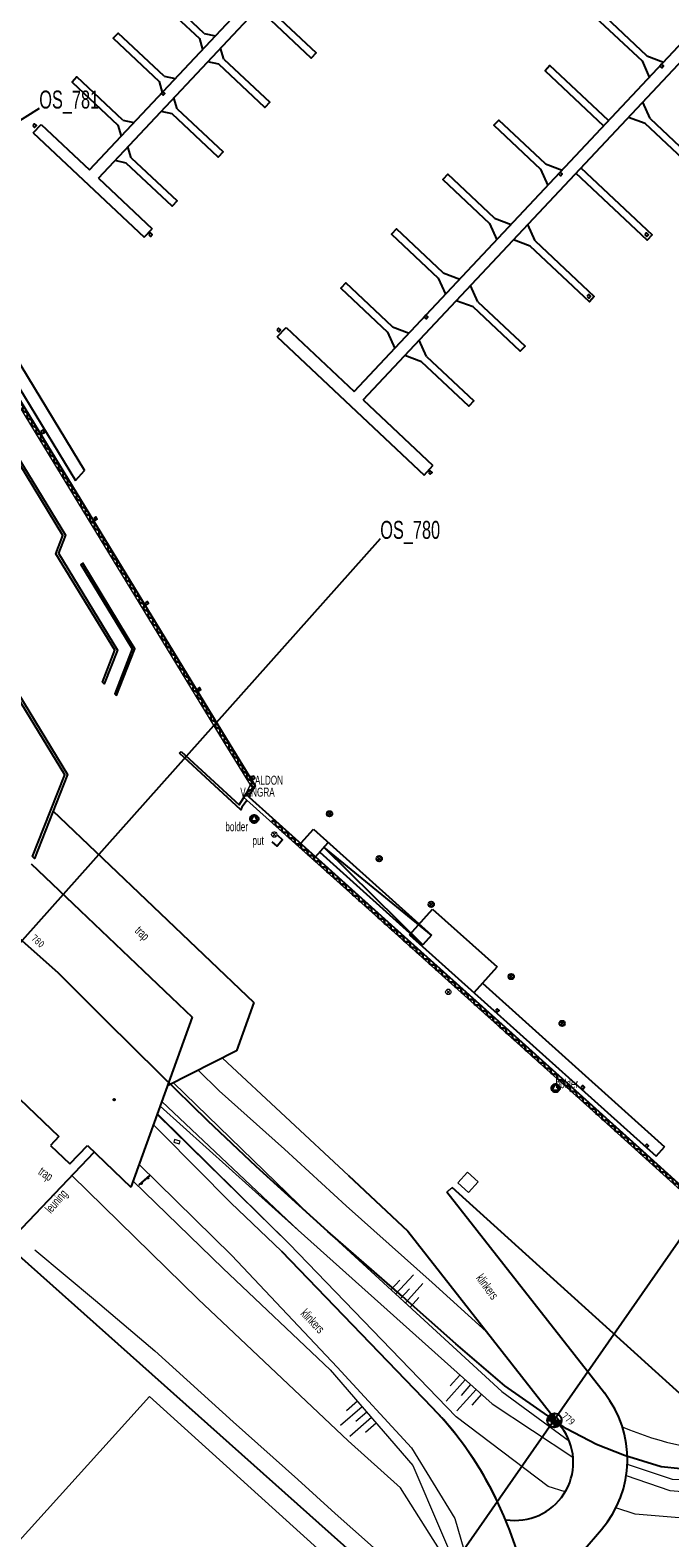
# Model space of a CAD drawing. Header units: metres. Extents: x 63969 to 66720, y 402115 to 403595.
# Tile 38 of 52: x 66292 to 66382, y 402263 to 402473. Entities that reach past the tile are written whole.
import ezdxf
from ezdxf.enums import TextEntityAlignment as Align

# ---------------------------------------------------------------- set-up
doc = ezdxf.new("R2010")
doc.units = ezdxf.units.M
doc.layers.get('0').update_dxf_attribs({"linetype": 'CONTINUOUS'})
for name, color, linetype in [('0 @ 0.5', 7, 'CONTINUOUS'), ('0 @ 1', 7, 'CONTINUOUS'), ('BS-DAMWAND', 253, 'CONTINUOUS'), ('BS-KADEMUUR', 253, 'CONTINUOUS'), ('BS-MEERPAAL', 253, 'CONTINUOUS'), ('BS-OV.LIJNVORM.OBJECT', 253, 'CONTINUOUS'), ('BS-OVERIG PUNT OBJECT', 253, 'CONTINUOUS'), ('BS-OVERIG-KPN', 253, 'CONTINUOUS'), ('BS-PAAL-METAAL', 253, 'CONTINUOUS'), ('BS-STEIGER (CONTOUR)', 253, 'CONTINUOUS'), ('DWARSPROFIEL_LOKATIE', 125, 'CONTINUOUS'), ('THEORETISCHE_NULLIJN', 125, 'CONTINUOUS')]:
    doc.layers.add(name, color=color, linetype=linetype)
for name, color, linetype, lineweight in [('BS-BEBOUWING', 253, 'CONTINUOUS', 0), ('BS-DIJKPAAL', 2, 'CONTINUOUS', 25), ('BS-DIJKPAALNR', 6, 'CONTINUOUS', 25), ('BS-FUNDATIE', 253, 'CONTINUOUS', 0), ('BS-HEK', 253, 'RASTER', 0), ('BS-HOOGTELIJN', 253, 'CONTINUOUS', 0), ('BS-KANT-VERHARDING', 253, 'CONTINUOUS', 0), ('BS-KRUINLIJN', 253, 'CONTINUOUS', 0), ('BS-KUNSTWERK-CONTOUR', 253, 'CONTINUOUS', 0), ('BS-LANTAARNPAAL-LICHTMAST', 253, 'CONTINUOUS', 0), ('BS-OVERIGE-TEKSTEN', 253, 'CONTINUOUS', 0), ('BS-RASTER', 253, 'RASTER', 0), ('BS-SYMBOOL-TALUD', 253, 'CONTINUOUS', 0), ('BS-TEENLIJN', 253, 'CONTINUOUS', 0), ('BS-TUSSENBERM', 253, 'CONTINUOUS', 0)]:
    doc.layers.add(name, color=color, linetype=linetype, lineweight=lineweight)
doc.layers.add('TO-Viewport', color=152, linetype='CONTINUOUS', plot=False)
doc.styles.add('ISO', font='isocp.shx', dxfattribs={"height": 2.5})
doc.linetypes.add('RASTER', pattern='A,3,-2,[200,RASTER,S=0.75,R=0,X=0,Y=0],-2,3', length=10)

# ---------------------------------------------------------------- blocks, each defined once
blk = doc.blocks.new('Meerpaal')
at = {"layer": 'BS-MEERPAAL'}
blk.add_lwpolyline([(0, 0), (0.35, 0), (0.35, 0.35), (0, 0.35)], close=True, dxfattribs=at)
blk = doc.blocks.new('Meerpaal rond')
at = {"layer": 'BS-MEERPAAL'}
for p, q in [((0.45, 0), (-0.45, 0)), ((0, 0.45), (0, -0.45))]:
    blk.add_line(p, q, dxfattribs=at)
blk.add_circle((0, 0), 0.38, dxfattribs=at)
blk = doc.blocks.new('S03')
at = {"color": 0}
for p, q in [((-2.01, 0), (-2.01, -2.01)), ((-1, 0), (-1, -4.01)), ((0, 0), (0, -2.01)), ((1, 0), (1, -4.01)), ((2.01, 0), (2.01, -2.01))]:
    blk.add_line(p, q, dxfattribs=at)
blk = doc.blocks.new('Stalen damwand')
at = {"layer": 'BS-DAMWAND'}
for p, q in [((-0.6, 0.01), (-0.61, 0.01)), ((-0.61, -0.01), (-0.6, 0)), ((-0.58, 0.02), (-0.58, 0)), ((-0.58, -0.01), (-0.57, 0.02)), ((-0.45, 0.15), (-0.57, 0.03)), ((-0.57, 0.03), (-0.44, 0.14)), ((-0.18, 0.16), (-0.42, 0.16)), ((-0.42, 0.15), (-0.18, 0.15)), ((-0.16, 0.14), (-0.03, 0.03)), ((-0.03, 0.03), (-0.15, 0.15)), ((-0.03, 0.02), (-0.02, -0.01)), ((-0.02, 0), (-0.02, 0.02)), ((0.01, 0.01), (0, 0.01)), ((0, 0), (0.01, -0.01)), ((-0.62, 0), (-0.62, -0.01)), ((-0.59, -0.01), (-0.61, -0.01)), ((-0.61, -0.02), (-0.59, -0.02)), ((0.01, -0.01), (-0.01, -0.01)), ((-0.01, -0.02), (0.01, -0.02)), ((0.02, -0.01), (0.02, 0))]:
    blk.add_line(p, q, dxfattribs=at)
for points in [[(-1.24, 0), (-1.16, 0)], [(-1.2, 0.04), (-1.2, -0.04)], [(-0.56, 0), (-0.64, 0)], [(-0.64, 0), (-0.56, 0)], [(-0.6, 0.04), (-0.6, -0.04)], [(-0.6, -0.04), (-0.6, 0.04)], [(0.04, 0), (-0.04, 0)], [(0, -0.04), (0, 0.04)]]:
    blk.add_lwpolyline(points, dxfattribs=at)
blk.add_lwpolyline([(-0.59, -0.01), (-0.6, -0.01, -0.685109), (-0.6, 0), (-0.59, 0.01, 0.67911), (-0.59, 0.01), (-0.61, 0.01, 0.384342), (-0.62, 0), (-0.62, -0.02, -0.179283), (-0.63, -0.03), (-0.75, -0.15, -0.187597), (-0.78, -0.15), (-1.02, -0.15, -0.187597), (-1.05, -0.15), (-1.17, -0.03, -0.179283), (-1.18, -0.02), (-1.18, 0, 0.384342), (-1.19, 0.01), (-1.21, 0.01, 0.67911), (-1.21, 0.01), (-1.2, 0, -0.685109), (-1.2, -0.01), (-1.21, -0.01, -0.414219), (-1.22, 0), (-1.22, 0.01, -0.400407), (-1.21, 0.02), (-1.19, 0.02, -0.393259), (-1.18, 0.01), (-1.17, -0.02, 0.179283), (-1.17, -0.03), (-1.04, -0.14, 0.187597), (-1.02, -0.15), (-0.78, -0.15, 0.187597), (-0.76, -0.14), (-0.63, -0.03, 0.179283), (-0.63, -0.02), (-0.62, 0.01, -0.393259), (-0.61, 0.02), (-0.59, 0.02, -0.400407), (-0.58, 0.01), (-0.58, 0, -0.414219)], format="xyb", close=True, dxfattribs=at)
for centre, radius, start, end in [((-0.61, 0), 0.01, 89.9989, 180), ((-0.6, 0.01), 0.0025, 312.3386, 90.0002), ((-0.56, 0.01), 0.025, 132.5, 173.1567), ((-0.56, 0.01), 0.015, 132.5, 173.1567), ((-0.42, 0.12), 0.036, 90, 132.5), ((-0.42, 0.12), 0.03, 90, 132.5), ((-0.18, 0.12), 0.036, 47.5, 90), ((-0.18, 0.12), 0.03, 47.5, 90), ((-0.04, 0.01), 0.025, 6.8433, 47.5), ((-0.04, 0.01), 0.015, 6.8433, 47.5), ((0, 0.01), 0.0025, 89.9998, 227.6614), ((0.01, 0), 0.01, 0, 90.0011), ((-0.61, -0.01), 0.01, 180, 267.286), ((-0.61, -0.01), 0.0025, 132.3379, 269.0612), ((-0.59, 0), 0.008, 269.0612, 353.1567), ((-0.59, -0.01), 0.01, 267.286, 353.1567), ((-0.01, 0), 0.008, 186.8433, 270.9388), ((-0.01, -0.01), 0.01, 186.8433, 272.714), ((0.01, -0.01), 0.0025, 270.9388, 47.6621), ((0.01, -0.01), 0.01, 272.714, 0)]:
    blk.add_arc(centre, radius, start, end, dxfattribs=at)
blk = doc.blocks.new('DW')
at = {"layer": 'BS-DAMWAND', "xscale": -1, "rotation": 180}
for p in [(1.2, 0), (2.4, 0), (3.6, 0), (4.8, 0), (6, 0), (7.2, 0), (8.4, 0), (9.6, 0), (10.8, 0), (12, 0), (13.2, 0), (14.4, 0), (15.6, 0), (16.8, 0), (18, 0), (19.2, 0), (20.4, 0), (21.6, 0), (22.8, 0), (24, 0)]:
    blk.add_blockref('Stalen damwand', p, dxfattribs=at)
blk = doc.blocks.new('Dijkpaal')
at = {"layer": 'BS-DIJKPAAL'}
h = blk.add_hatch(color=256, dxfattribs=at)
h.paths.add_polyline_path([(0, 0), (0, 1, 0.414214), (-1, 0)])
h.paths.add_polyline_path([(1, 0), (0, 0), (0, -1, 0.414214)])
for p, q in [((-1, 0), (1, 0)), ((0, -1), (0, 1))]:
    blk.add_line(p, q, dxfattribs=at)
blk.add_circle((0, 0), 1, dxfattribs=at)
blk = doc.blocks.new('*U292')
at = {"layer": '0 @ 0.5', "xscale": 0.5, "yscale": 0.5, "zscale": 0.5}
blk.add_blockref('Dijkpaal', (66365.443, 402279.083), dxfattribs=at)
at = {"layer": '0 @ 1'}
blk.add_blockref('Dijkpaal', (66365.443, 402279.083), dxfattribs=at)
blk = doc.blocks.new('Stalen paaltje')
at = {"layer": 'BS-PAAL-METAAL'}
blk.add_circle((0, 0), 0.075, dxfattribs=at)
blk = doc.blocks.new('Paaltje')
at = {"layer": 'BS-PAAL-METAAL'}
for radius in [0.1, 0.05]:
    blk.add_circle((0, 0), radius, dxfattribs=at)

msp = doc.modelspace()

# ---------------------------------------------------------------- linework, layer by layer
at = {"layer": 'BS-BEBOUWING'}
for p, q in [((66273.24, 402242.92), (66308.99, 402282.43)), ((66308.99, 402282.43), (66345.07, 402249.79))]:
    msp.add_line(p, q, dxfattribs=at)
msp.add_lwpolyline([(66353.45, 402310.84), (66354.8, 402312.33), (66353.31, 402313.67), (66351.97, 402312.19)], close=True, dxfattribs=at)
at = {"layer": 'BS-DAMWAND', "flags": 128}
msp.add_lwpolyline([(66279.21, 402440.38), (66293.55, 402416.88), (66308.02, 402393.18), (66319.67, 402374.06), (66323.73, 402367.47), (66323.51, 402367.1), (66322.87, 402366.12), (66322.89, 402365.89), (66329.28, 402360.12), (66342.2, 402348.53), (66357.63, 402334.67), (66377.7, 402316.65), (66390.18, 402305.37), (66397.77, 402298.61), (66397.38, 402298.18)], dxfattribs=at)
at = {"layer": 'BS-HEK'}
msp.add_lwpolyline([(66309, 402313.19), (66307.48, 402311.88), (66307.5, 402311.86), (66309.02, 402313.16)], close=True, dxfattribs=at)
at = {"layer": 'BS-KADEMUUR'}
msp.add_line((66313.17, 402372.04), (66313.38, 402372.27), dxfattribs=at)
for points in [[(66284.88, 402422.7, 0), (66297.26, 402402.4, 0), (66296.29, 402399.88, 0), (66304.51, 402386.39, 0), (66302.66, 402381.68, 0), (66302.43, 402381.93, 0), (66304.17, 402386.35, 0), (66295.94, 402399.81, 0), (66296.92, 402402.35, 0), (66288.75, 402415.78, 0)], [(66304.38, 402380.02, 0), (66304.37, 402380.07, 0), (66306.94, 402386.58, 0), (66305.88, 402388.26, 0), (66299.67, 402398.49, 0), (66299.4, 402398.32, 0), (66305.63, 402388.11, 0), (66306.59, 402386.55, 0), (66304.13, 402380.29, 0), (66304.37, 402380.07, 0)], [(66262.75, 402381.65, 0), (66271.02, 402386.69, 0), (66282.55, 402393.71, 0), (66289.92, 402381.61, 0), (66297.57, 402369.04, 0), (66292.95, 402357.36, 0), (66292.69, 402357.64, 0), (66294.27, 402361.64, 0), (66297.17, 402369.01, 0), (66289.29, 402381.98, 0), (66282.45, 402393.23, 0), (66275.98, 402389.28, 0), (66271.25, 402386.38, 0), (66262.9, 402381.32, 0)], [(66322.58, 402365.46, 0), (66321.88, 402364.5, 0), (66321.74, 402364.15, 0), (66313.19, 402372.02, 0), (66313.17, 402372.04, 0)], [(66313.39, 402372.26, 0), (66321.48, 402364.84, 0), (66322.12, 402365.87, 0), (66322.4, 402366.33, 0), (66322.89, 402365.89, 0)]]:
    msp.add_polyline3d(points, dxfattribs=at)
at = {"layer": 'BS-KANT-VERHARDING'}
msp.add_line((66350.45, 402310.9), (66351.2, 402311.5), dxfattribs=at)
at = {"layer": 'BS-KANT-VERHARDING', "flags": 128}
for points in [[(66397.4, 402298.16), (66389.39, 402305.4), (66370.35, 402322.62), (66355.21, 402336.2), (66339.1, 402350.66), (66331.17, 402357.77), (66322.11, 402365.88), (66322.44, 402366.45), (66323.06, 402367.59), (66319.29, 402373.71), (66307.61, 402392.92), (66293.08, 402416.69), (66278.73, 402440.22), (66263.88, 402464.58), (66249.42, 402488.33), (66243.68, 402497.69)], [(66307.54, 402314.71), (66320.48, 402302.03), (66335.17, 402286.5), (66345.49, 402275.25), (66351.56, 402265.4), (66354.92, 402253.89), (66355.13, 402240.15), (66350.91, 402226.01)]]:
    msp.add_lwpolyline(points, dxfattribs=at)
at = {"layer": 'BS-KANT-VERHARDING'}
for points in [[(66309.54, 402320.27), (66310.72, 402319.07), (66320.33, 402309.38), (66327.37, 402302.65)], [(66307.54, 402314.71), (66320.48, 402302.03), (66335.17, 402286.5), (66345.49, 402275.25), (66351.56, 402265.4), (66354.92, 402253.89), (66355.13, 402240.15), (66350.91, 402226.01)]]:
    msp.add_lwpolyline(points, dxfattribs=at)
at = {"layer": 'BS-KRUINLIJN', "flags": 128}
for points in [[(66312.32, 402326.12), (66331.36, 402307.68), (66358.1, 402283.1), (66367.53, 402276.18)], [(66310.7, 402323.52), (66329.73, 402305.57), (66356.75, 402281.38), (66368, 402273.94), (66368.04, 402273.92)], [(66306.71, 402312.41), (66319.24, 402300.23), (66334.16, 402286.12), (66345.71, 402272.81), (66353.43, 402254.77)], [(66375.59, 402272.98), (66381.84, 402270.89), (66398.06, 402270.69), (66412.39, 402274.28), (66415.27, 402276.94)], [(66375.44, 402271.41), (66381.53, 402269.33), (66397.23, 402268.05), (66415.98, 402270.19), (66407.73, 402255.57), (66382.3, 402215.84)]]:
    msp.add_lwpolyline(points, dxfattribs=at)
at = {"layer": 'BS-KRUINLIJN'}
for points in [[(66310.47, 402322.86, 0), (66329.73, 402305.57, 0), (66356.75, 402281.38, 0), (66368, 402273.94, 0), (66368.04, 402273.92, 0)], [(66306.71, 402312.41, 0), (66319.24, 402300.23, 0), (66334.16, 402286.12, 0), (66345.71, 402272.81, 0), (66353.43, 402254.77, 0)]]:
    msp.add_polyline3d(points, dxfattribs=at)
at = {"layer": 'BS-KUNSTWERK-CONTOUR'}
msp.add_lwpolyline([(66312.36, 402317.85), (66313.12, 402317.59), (66313.25, 402317.96), (66312.49, 402318.22)], close=True, dxfattribs=at)
at = {"layer": 'BS-LANTAARNPAAL-LICHTMAST'}
for points in [[(66326.26, 402360.34, 0), (66326.16, 402360.39, 0), (66326.07, 402360.48, 0), (66326.02, 402360.57, 0), (66326, 402360.67, 0), (66326, 402360.72, 0), (66326.02, 402360.81, 0), (66326.07, 402360.9, 0), (66326.16, 402361, 0), (66326.26, 402361.04, 0), (66326.35, 402361.07, 0), (66326.4, 402361.07, 0), (66326.49, 402361.04, 0), (66326.58, 402361, 0), (66326.68, 402360.9, 0), (66326.73, 402360.81, 0), (66326.75, 402360.72, 0), (66326.75, 402360.67, 0), (66326.73, 402360.57, 0), (66326.68, 402360.48, 0), (66326.58, 402360.39, 0), (66326.49, 402360.34, 0), (66326.4, 402360.32, 0), (66326.35, 402360.32, 0)], [(66350.52, 402338.42, 0), (66350.42, 402338.47, 0), (66350.33, 402338.56, 0), (66350.28, 402338.66, 0), (66350.26, 402338.75, 0), (66350.26, 402338.8, 0), (66350.28, 402338.89, 0), (66350.33, 402338.98, 0), (66350.42, 402339.08, 0), (66350.52, 402339.13, 0), (66350.61, 402339.15, 0), (66350.66, 402339.15, 0), (66350.75, 402339.13, 0), (66350.84, 402339.08, 0), (66350.94, 402338.98, 0), (66350.99, 402338.89, 0), (66351.01, 402338.8, 0), (66351.01, 402338.75, 0), (66350.99, 402338.66, 0), (66350.94, 402338.56, 0), (66350.84, 402338.47, 0), (66350.75, 402338.42, 0), (66350.66, 402338.4, 0), (66350.61, 402338.4, 0)]]:
    msp.add_polyline3d(points, close=True, dxfattribs=at)
for points in [[(66326.63, 402360.95, 0), (66326.12, 402360.43, 0)], [(66326.12, 402360.95, 0), (66326.63, 402360.43, 0)], [(66350.89, 402339.03, 0), (66350.38, 402338.52, 0)], [(66350.38, 402339.03, 0), (66350.89, 402338.52, 0)]]:
    msp.add_polyline3d(points, dxfattribs=at)
at = {"layer": 'BS-OV.LIJNVORM.OBJECT', "flags": 128}
msp.add_lwpolyline([(66326.83, 402360.61), (66327.55, 402359.95), (66326.78, 402359.05), (66326.08, 402359.66)], dxfattribs=at)
at = {"layer": 'BS-OVERIG PUNT OBJECT'}
for points in [[(66323.41, 402362.33, 0), (66323.26, 402362.4, 0), (66323.12, 402362.55, 0), (66323.05, 402362.69, 0), (66323.01, 402362.83, 0), (66323.01, 402362.9, 0), (66323.05, 402363.05, 0), (66323.12, 402363.19, 0), (66323.26, 402363.34, 0), (66323.41, 402363.41, 0), (66323.55, 402363.44, 0), (66323.62, 402363.44, 0), (66323.76, 402363.41, 0), (66323.91, 402363.34, 0), (66324.05, 402363.19, 0), (66324.12, 402363.05, 0), (66324.16, 402362.9, 0), (66324.16, 402362.83, 0), (66324.12, 402362.69, 0), (66324.05, 402362.55, 0), (66323.91, 402362.4, 0), (66323.76, 402362.33, 0), (66323.62, 402362.29, 0), (66323.55, 402362.29, 0)], [(66323.41, 402362.33, 0), (66323.26, 402362.4, 0), (66323.12, 402362.55, 0), (66323.05, 402362.69, 0), (66323.01, 402362.83, 0), (66323.01, 402362.9, 0), (66323.05, 402363.05, 0), (66323.12, 402363.19, 0), (66323.26, 402363.34, 0), (66323.41, 402363.41, 0), (66323.55, 402363.44, 0), (66323.62, 402363.44, 0), (66323.76, 402363.41, 0), (66323.91, 402363.34, 0), (66324.05, 402363.19, 0), (66324.12, 402363.05, 0), (66324.16, 402362.9, 0), (66324.16, 402362.83, 0), (66324.12, 402362.69, 0), (66324.05, 402362.55, 0), (66323.91, 402362.4, 0), (66323.76, 402362.33, 0), (66323.62, 402362.29, 0), (66323.55, 402362.29, 0)], [(66323.12, 402362.55, 0), (66323.59, 402363.44, 0), (66324.05, 402362.55, 0)], [(66323.12, 402362.55, 0), (66323.59, 402363.44, 0), (66324.05, 402362.55, 0)], [(66365.42, 402324.82, 0), (66365.28, 402324.9, 0), (66365.13, 402325.04, 0), (66365.06, 402325.18, 0), (66365.02, 402325.33, 0), (66365.02, 402325.4, 0), (66365.06, 402325.54, 0), (66365.13, 402325.69, 0), (66365.28, 402325.83, 0), (66365.42, 402325.9, 0), (66365.56, 402325.94, 0), (66365.63, 402325.94, 0), (66365.78, 402325.9, 0), (66365.92, 402325.83, 0), (66366.07, 402325.69, 0), (66366.14, 402325.54, 0), (66366.17, 402325.4, 0), (66366.17, 402325.33, 0), (66366.14, 402325.18, 0), (66366.07, 402325.04, 0), (66365.92, 402324.9, 0), (66365.78, 402324.82, 0), (66365.63, 402324.79, 0), (66365.56, 402324.79, 0)], [(66365.42, 402324.82, 0), (66365.28, 402324.9, 0), (66365.13, 402325.04, 0), (66365.06, 402325.18, 0), (66365.02, 402325.33, 0), (66365.02, 402325.4, 0), (66365.06, 402325.54, 0), (66365.13, 402325.69, 0), (66365.28, 402325.83, 0), (66365.42, 402325.9, 0), (66365.56, 402325.94, 0), (66365.63, 402325.94, 0), (66365.78, 402325.9, 0), (66365.92, 402325.83, 0), (66366.07, 402325.69, 0), (66366.14, 402325.54, 0), (66366.17, 402325.4, 0), (66366.17, 402325.33, 0), (66366.14, 402325.18, 0), (66366.07, 402325.04, 0), (66365.92, 402324.9, 0), (66365.78, 402324.82, 0), (66365.63, 402324.79, 0), (66365.56, 402324.79, 0)], [(66365.13, 402325.04, 0), (66365.6, 402325.94, 0), (66366.07, 402325.04, 0)], [(66365.13, 402325.04, 0), (66365.6, 402325.94, 0), (66366.07, 402325.04, 0)]]:
    msp.add_polyline3d(points, close=True, dxfattribs=at)
at = {"layer": 'BS-OVERIG-KPN'}
for p, q in [((66295.45, 402364.03), (66323.52, 402337.28)), ((66292.51, 402356.6), (66314.92, 402335.25)), ((66323.52, 402337.28), (66321.1, 402330.56)), ((66314.92, 402335.25), (66306.4, 402311.56)), ((66282.66, 402331.66), (66296.36, 402318.61)), ((66321.1, 402330.56), (66311.49, 402325.7)), ((66296.36, 402318.61), (66295.2, 402317.39)), ((66295.2, 402317.39), (66297.9, 402314.81)), ((66297.9, 402314.81), (66300.32, 402317.35)), ((66300.32, 402317.35), (66306.4, 402311.56)), ((66285.96, 402300.37), (66301.27, 402316.45)), ((66336.71, 402313.2), (66344.98, 402305.44)), ((66350.45, 402310.9), (66372.41, 402282.91)), ((66351.15, 402311.55), (66391.77, 402274.79)), ((66344.98, 402305.44), (66366.75, 402277.7)), ((66327.37, 402302.65), (66348.37, 402280.91)), ((66364.69, 402255.38), (66371.99, 402263.89))]:
    msp.add_line(p, q, dxfattribs=at)
for centre, radius, start, end in [((66360.61, 402273.65), 15, 319.3767, 38.1163), ((66312.41, 402246.17), 50, 321.6764, 44.0164), ((66312.41, 402246.17), 50, 25.5721, 44.0164), ((66359.96, 402273.26), 8.11, 261.0164, 33.1557)]:
    msp.add_arc(centre, radius, start, end, dxfattribs=at)
at = {"layer": 'BS-RASTER', "flags": 128}
msp.add_lwpolyline([(66292.98, 402302.82), (66301.45, 402295.79), (66309.72, 402288.77), (66320.65, 402278.89), (66329.65, 402270.83), (66334.88, 402266.13), (66342.69, 402259.19), (66347.89, 402254.41), (66350.22, 402252.02), (66349.71, 402250.52), (66348.49, 402248.98), (66343.72, 402243.65), (66339.13, 402238.47)], dxfattribs=at)
at = {"layer": 'BS-STEIGER (CONTOUR)'}
for p, q in [((66189.75, 402592.39), (66299.94, 402411.38)), ((66188.03, 402591.74), (66298.68, 402410)), ((66300.62, 402453.26), (66380.06, 402537.81)), ((66301.86, 402452.1), (66382.52, 402537.95)), ((66337.52, 402422.38), (66413.16, 402502.89)), ((66338.76, 402421.22), (66414.4, 402501.72)), ((66315.94, 402471.56), (66316.38, 402470.04)), ((66316.63, 402472.29), (66318.18, 402471.95)), ((66319.34, 402468.71), (66318.9, 402470.24)), ((66318.65, 402467.98), (66317.1, 402468.32)), ((66377.65, 402468.44), (66378.66, 402466.17)), ((66378.33, 402469.17), (66380.66, 402468.3)), ((66311.02, 402466.33), (66312.57, 402465.99)), ((66310.34, 402465.6), (66310.77, 402464.07)), ((66312.83, 402461.79), (66312.4, 402463.31)), ((66378.77, 402460.45), (66377.75, 402462.72)), ((66305.27, 402460.21), (66306.82, 402459.87)), ((66312.15, 402461.06), (66310.6, 402461.4)), ((66378.08, 402459.72), (66375.75, 402460.59)), ((66292.76, 402458.44), (66293.86, 402459.61)), ((66292.76, 402458.44), (66308.26, 402443.89)), ((66293.86, 402459.61), (66300.62, 402453.26)), ((66304.59, 402459.48), (66305.02, 402457.95)), ((66306.41, 402454.95), (66305.98, 402456.48)), ((66305.73, 402454.23), (66304.18, 402454.57)), ((66364.18, 402454.11), (66366.51, 402453.24)), ((66301.86, 402452.1), (66309.35, 402445.05)), ((66363.5, 402453.38), (66364.51, 402451.11)), ((66308.26, 402443.89), (66309.35, 402445.05)), ((66356.39, 402445.82), (66357.41, 402443.54)), ((66357.08, 402446.55), (66359.41, 402445.68)), ((66362.74, 402443.39), (66361.73, 402445.66)), ((66362.06, 402442.66), (66359.73, 402443.53)), ((66349.93, 402438.94), (66352.26, 402438.07)), ((66349.24, 402438.21), (66350.26, 402435.94)), ((66354.77, 402434.91), (66353.76, 402437.18)), ((66354.09, 402434.18), (66351.76, 402435.05)), ((66326.79, 402430), (66328.02, 402431.31)), ((66328.02, 402431.31), (66337.52, 402422.38)), ((66342.18, 402430.69), (66343.19, 402428.41)), ((66342.86, 402431.41), (66345.19, 402430.55)), ((66326.79, 402430), (66347.26, 402410.77)), ((66347.6, 402427.28), (66346.59, 402429.55)), ((66346.92, 402426.55), (66344.59, 402427.42)), ((66338.76, 402421.22), (66348.49, 402412.08)), ((66347.26, 402410.77), (66348.49, 402412.08)), ((66298.68, 402410), (66299.94, 402411.38)), ((66329.71, 402359.07), (66331.84, 402361.44)), ((66331.84, 402361.44), (66348.28, 402346.68)), ((66331.79, 402357.22), (66333.91, 402359.58)), ((66332.71, 402358.24), (66347.08, 402345.34)), ((66345.24, 402346.7), (66348.46, 402350.29)), ((66348.46, 402350.29), (66357.44, 402342.26)), ((66345.42, 402346.84), (66345.24, 402346.7)), ((66345.24, 402346.7), (66379.6, 402315.87)), ((66348.28, 402346.68), (66347.08, 402345.34)), ((66354.23, 402338.68), (66357.44, 402342.26)), ((66355.41, 402340), (66380.8, 402317.21)), ((66379.6, 402315.87), (66380.8, 402317.21))]:
    msp.add_line(p, q, dxfattribs=at)
for points in [[(66316.63, 402472.29), (66310.22, 402478.31), (66309.54, 402477.58), (66315.94, 402471.56)], [(66325.8, 402475.59), (66332.2, 402469.57), (66331.52, 402468.84), (66325.11, 402474.86)], [(66378.33, 402469.17), (66371.83, 402475.28), (66371.14, 402474.55), (66377.65, 402468.44)], [(66311.02, 402466.33), (66304.62, 402472.34), (66303.93, 402471.61), (66310.34, 402465.6)], [(66319.34, 402468.71), (66325.74, 402462.7), (66325.06, 402461.97), (66318.65, 402467.98)], [(66305.27, 402460.21), (66298.87, 402466.22), (66298.19, 402465.5), (66304.59, 402459.48)], [(66372.99, 402460.13), (66364.81, 402467.81), (66364.13, 402467.08), (66372.3, 402459.4)], [(66312.83, 402461.79), (66319.24, 402455.77), (66318.55, 402455.04), (66312.15, 402461.06)], [(66364.18, 402454.11), (66357.68, 402460.22), (66356.99, 402459.49), (66363.5, 402453.38)], [(66378.77, 402460.45), (66387.02, 402452.69), (66386.34, 402451.96), (66378.08, 402459.72)], [(66306.41, 402454.95), (66312.82, 402448.94), (66312.13, 402448.21), (66305.73, 402454.23)], [(66369.13, 402453.54), (66379.05, 402444.21), (66378.37, 402443.48), (66368.44, 402452.81)], [(66357.08, 402446.55), (66350.57, 402452.66), (66349.89, 402451.93), (66356.39, 402445.82)], [(66349.93, 402438.94), (66343.43, 402445.05), (66342.74, 402444.32), (66349.24, 402438.21)], [(66362.74, 402443.39), (66371, 402435.63), (66370.31, 402434.91), (66362.06, 402442.66)], [(66342.86, 402431.41), (66336.36, 402437.53), (66335.67, 402436.8), (66342.18, 402430.69)], [(66354.77, 402434.91), (66361.35, 402428.73), (66360.66, 402428), (66354.09, 402434.18)], [(66347.6, 402427.28), (66354.18, 402421.1), (66353.49, 402420.37), (66346.92, 402426.55)], [(66348.28, 402346.68), (66333.31, 402358.91), (66347.08, 402345.34)]]:
    msp.add_lwpolyline(points, dxfattribs=at)
at = {"layer": 'BS-TEENLIJN', "flags": 128}
for points in [[(66355.93, 402291.48), (66348.39, 402298.27), (66336.39, 402308.99), (66327.79, 402316.84), (66318.7, 402324.98), (66315.75, 402327.85)], [(66353.43, 402254.77), (66343.97, 402269.69), (66336.68, 402276.23), (66315.79, 402295.99), (66298.17, 402313.19)]]:
    msp.add_lwpolyline(points, dxfattribs=at)
at = {"layer": 'BS-TEENLIJN'}
msp.add_polyline3d([(66353.43, 402254.77, 0), (66343.97, 402269.69, 0), (66336.68, 402276.23, 0), (66315.79, 402295.99, 0), (66298.17, 402313.19, 0)], dxfattribs=at)
msp.add_arc((66391.14, 402315.22), 40.43, 246.3184, 270.8814, dxfattribs=at)
at = {"layer": 'BS-TUSSENBERM'}
for points in [[(66319.14, 402329.56), (66336.71, 402313.2)], [(66366.94, 402269.13), (66364.58, 402269.88), (66351.76, 402279.56), (66328.45, 402303.69), (66310.09, 402321.8)], [(66397.23, 402268.05), (66388.95, 402265.01), (66376.69, 402266.03), (66374, 402266.89)]]:
    msp.add_lwpolyline(points, dxfattribs=at)
at = {"layer": 'BS-TUSSENBERM', "flags": 128}
for points in [[(66366.94, 402269.13), (66364.58, 402269.88), (66351.76, 402279.56), (66328.45, 402303.69), (66310.05, 402321.7)], [(66397.23, 402268.05), (66388.95, 402265.01), (66376.69, 402266.03), (66374, 402266.89)]]:
    msp.add_lwpolyline(points, dxfattribs=at)
at = {"layer": 'DWARSPROFIEL_LOKATIE'}
for points in [[(66293.62, 402461.82, 0), (66166.57, 402382.08, 0)], [(66341.16, 402401.88, 0), (66241.28, 402289.97, 0)], [(66408.31, 402340.63, 0), (66322.53, 402217.57, 0)]]:
    msp.add_polyline3d(points, dxfattribs=at)
at = {"layer": 'THEORETISCHE_NULLIJN', "flags": 128}
msp.add_lwpolyline([(66385.81, 402272.06), (66380.34, 402272.61), (66375.22, 402274.19), (66371.32, 402275.72), (66367.12, 402277.91), (66362.98, 402280.8), (66358.54, 402283.91), (66351.67, 402289.74), (66344.25, 402296.36), (66333.84, 402305.38), (66323.84, 402314.46), (66317.12, 402320.82), (66310.47, 402327.3), (66302.88, 402334.77), (66296.27, 402341.41), (66290.04, 402346.97)], dxfattribs=at)
at = {"layer": 'TO-Viewport'}
msp.add_lwpolyline([(66458.92, 402152.18), (66719.78, 402444.79), (66209.3, 402899.86), (66053.35, 402883.07), (66018.76, 402844.27), (66075.62, 402493.88)], close=True, dxfattribs=at)

# ---------------------------------------------------------------- block references
for p, rotation in [((66380.14, 402467.74), 316.7851979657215), ((66310.62, 402463.91), 316.7851979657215), ((66292.72, 402459.42), 316.581645), ((66366.01, 402452.7), 316.7851979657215), ((66308.88, 402444.24), 316.581645), ((66378.05, 402444.23), 316.7851979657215), ((66369.99, 402435.65), 316.7851979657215), ((66347.29, 402432.78), 316.7851979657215), ((66326.75, 402430.97), 316.581645), ((66347.88, 402411.12), 316.581645)]:
    msp.add_blockref('Meerpaal', p, dxfattribs=dict(rotation=rotation))
msp.add_blockref('*U292', (0, 0))
at = {"layer": 'BS-DAMWAND', "xscale": -1}
for p, rotation in [((66322.87, 402368.34), 121.373366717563), ((66323.33, 402367.36), 236.88151028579), ((66323.5, 402367.31), 121.373366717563)]:
    msp.add_blockref('Stalen damwand', p, dxfattribs=dict(at, rotation=rotation))
at = {"layer": 'BS-FUNDATIE'}
for p, rotation in [((66284.77, 402430.84), 301.3733667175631), ((66297.26, 402410.34), 301.3733667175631), ((66309.76, 402389.85), 301.3733667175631), ((66326.11, 402362.57), 318.0780984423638), ((66343.97, 402346.54), 318.0780984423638), ((66361.82, 402330.5), 318.0780984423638), ((66379.68, 402314.47), 318.0780984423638)]:
    msp.add_blockref('DW', p, dxfattribs=dict(at, rotation=rotation))
at = {"layer": 'BS-KUNSTWERK-CONTOUR', "rotation": 316.6664708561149}
for p in [(66334.09, 402363.58), (66341.01, 402357.32), (66348.26, 402350.96), (66359.41, 402340.91), (66366.51, 402334.38)]:
    msp.add_blockref('Meerpaal rond', p, dxfattribs=at)
at = {"layer": 'BS-MEERPAAL'}
for p, rotation in [((66293.85, 402416.83), 301.3323042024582), ((66301.21, 402404.74), 301.3323042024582), ((66308.37, 402392.97), 301.3323042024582), ((66315.68, 402380.98), 301.3323042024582), ((66323.18, 402368.66), 301.3323042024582), ((66357.22, 402336.17), 317.5793038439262), ((66369.15, 402325.47), 317.5793038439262), ((66378.08, 402317.32), 317.5793038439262)]:
    msp.add_blockref('Meerpaal', p, dxfattribs=dict(at, rotation=rotation))
at = {"layer": 'BS-PAAL-METAAL'}
for name, p, rotation in [('Paaltje', (66304.06, 402323.76), 320.2909569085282), ('Stalen paaltje', (66308.76, 402312.85), 320.7354952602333), ('Stalen paaltje', (66307.85, 402312.07), 320.7354952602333)]:
    msp.add_blockref(name, p, dxfattribs=dict(at, rotation=rotation))
at = {"layer": 'BS-SYMBOOL-TALUD', "xscale": 0.9, "yscale": 0.9, "zscale": 0.9, "rotation": 137.4131212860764}
msp.add_blockref('S03', (66343.99, 402296.08), dxfattribs=at)
at = {"layer": 'BS-SYMBOOL-TALUD'}
for p, rotation in [((66353.76, 402284.06), 318.1545260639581), ((66339.28, 402280.23), 310.9689551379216)]:
    msp.add_blockref('S03', p, dxfattribs=dict(at, rotation=rotation))

# ---------------------------------------------------------------- texts
at = {"layer": 'BS-DIJKPAALNR', "style": 'ISO'}
for s, p in [('780', (66292.37, 402346.11)), ('779', (66366.33, 402279.57))]:
    msp.add_text(s, height=1, rotation=318.2837, dxfattribs=at).set_placement(p)
at = {"layer": 'BS-HOOGTELIJN', "width": 0.68}
msp.add_text('TALDON', height=1.25, dxfattribs=at).set_placement((66322.99, 402367.63))
at = {"layer": 'BS-OVERIGE-TEKSTEN', "width": 0.68}
for s, p in [('VANGRA', (66321.64, 402365.97)), ('bolder', (66319.56, 402361.15)), ('put', (66323.34, 402359.23)), ('bolder', (66365.6, 402325.36))]:
    msp.add_text(s, height=1.25, dxfattribs=at).set_placement(p)
for s, rotation, p in [('trap', 316.7982, (66307.85, 402346.8)), ('trap', 325.5382, (66294.42, 402313.27)), ('leuning', 48.4775, (66296.09, 402309.51)), ('klinkers', 306.4742, (66356.11, 402297.72)), ('klinkers', 313.4025, (66331.77, 402292.93))]:
    msp.add_text(s, height=1.25, rotation=rotation, dxfattribs=at).set_placement(p, align=Align.MIDDLE)
at = {"layer": 'DWARSPROFIEL_LOKATIE', "width": 0.68}
for s, p in [('OS_781', (66293.62, 402461.82)), ('OS_780', (66341.16, 402401.88))]:
    msp.add_text(s, height=2.5, dxfattribs=at).set_placement(p)

doc.saveas('drawing.dxf')
